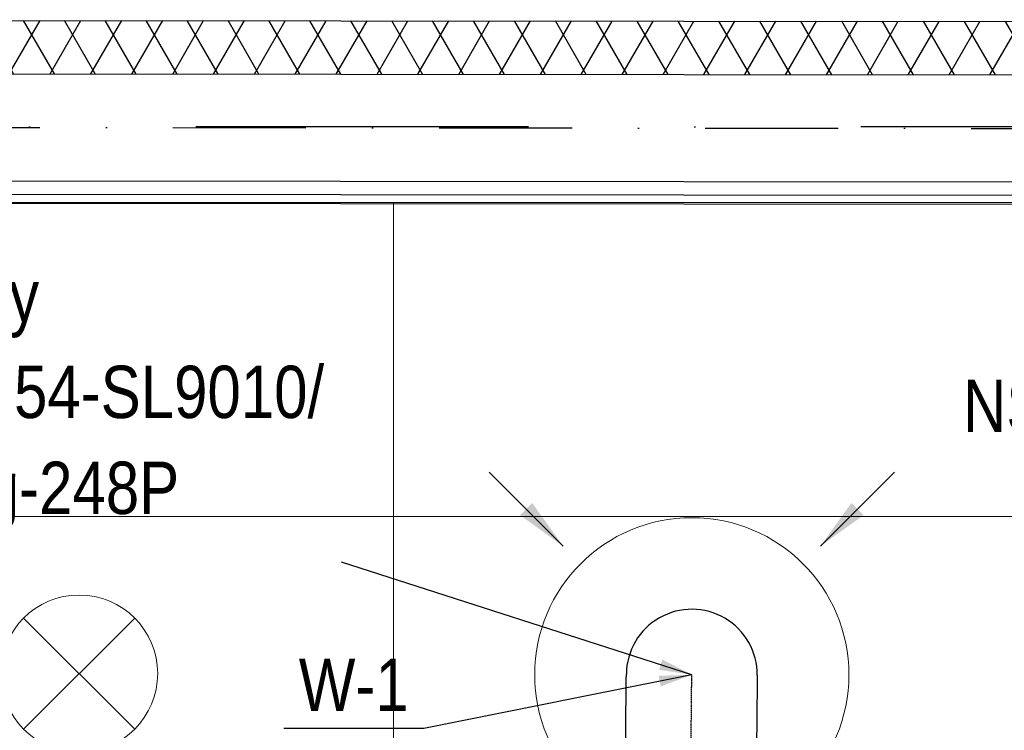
# Model space of a CAD drawing. Header units: millimetres. Extents: x -32221 to 212500, y 31663 to 93766.
# Tile 124 of 256: x 17337 to 19217, y 60704 to 62062. Entities that reach past the tile are written whole.
import ezdxf

# ---------------------------------------------------------------- set-up
doc = ezdxf.new("R2010")
doc.units = ezdxf.units.MM
doc.linetypes.add('DASHDOT', pattern=[1, 0.5, -0.25, 0, -0.25])
doc.linetypes.add('DASHDOTX2', pattern=[50.8, 25.4, -12.7, 0, -12.7])
for name, color, linetype in [('FLUID-W', 7, 'Continuous'), ('FLUID-W-100-ARRGR', 7, 'Continuous'), ('FLUID-W-100-INF', 7, 'Continuous'), ('FLUID-W-100-NUM', 7, 'Continuous'), ('FLUID-W-SYM', 7, 'Continuous'), ('osie', 250, 'Continuous'), ('Sciany', 250, 'Continuous')]:
    doc.layers.add(name, color=color, linetype=linetype)
for name, color, linetype, lineweight in [('kasetony', 42, 'Continuous', 5), ('lampy', 30, 'Continuous', 9), ('Wywiewniki', 1, 'Continuous', 20)]:
    doc.layers.add(name, color=color, linetype=linetype, lineweight=lineweight)
doc.styles.add('FDBES', font='simplex.shx')
doc.styles.get("Standard").update_dxf_attribs({"font": 'ARIALN.TTF'})
doc.linetypes.add('ZIGZAG', pattern='A,0.0001,-0.2,[131,ltypeshp.shx,S=0.2,R=0,X=-0.2,Y=0],-0.4,[131,ltypeshp.shx,S=0.2,R=180,X=0.2,Y=0],-0.2', length=0.8001)
doc.dimstyles.new('FDBES', dxfattribs={"dimscale": 50, "dimtxt": 4, "dimasz": 2.5, "dimexe": 0.8, "dimexo": 2, "dimgap": 1, "dimtad": 1, "dimdsep": 46, "dimtxsty": 'FDBES', "dimcen": 2.5, "dimclrd": 4, "dimclre": 5, "dimadec": 0, "dimazin": 0, "dimtfac": 1, "dimtmove": 0, "dimatfit": 3, "dimfxl": 1, "dimarcsym": 0})

# ---------------------------------------------------------------- blocks, each defined once
blk = doc.blocks.new('*U4465')
at = {"color": 14, "linetype": 'Continuous', "lineweight": -2}
blk.add_ellipse((0, 0), major_axis=(125, -1), ratio=1, start_param=0, end_param=3.141593, dxfattribs=at)
at = {"color": 20, "linetype": 'ZIGZAG', "lineweight": -2, "ltscale": 50}
for points, knots in [([(-128.1, -426.4), (-128.1, -415.3), (-128.1, -393.2), (-128, -360.2), (-127.9, -327.6), (-127.7, -295.2), (-127.5, -263), (-127.2, -225.6), (-126.9, -192.6), (-126.7, -170.2), (-126.7, -162.3), (-126.6, -158.4), (-126.5, -149.2), (-126.4, -136.1), (-126.3, -120.7), (-126.1, -105.7), (-126, -91.1), (-125.8, -77.1), (-125.7, -63.9), (-125.6, -51.6), (-125.4, -40.2), (-125.3, -29.9), (-125.2, -20.9), (-125.2, -13.2), (-125.1, -7.1), (-125, -2.9), (-125, -0.3), (-125, 0.8), (-125, 1), (-125, 1)], [0, 0, 0, 0, 33.12127, 66.24254, 99.36381, 132.48508, 165.60635, 198.727619, 248.409524, 269.110318, 269.110318, 273.250477, 281.530794, 298.091429, 314.652064, 331.212699, 347.773334, 364.333969, 380.894604, 397.455239, 414.015874, 430.576509, 447.137144, 463.697779, 480.258414, 496.819049, 509.239525, 521.660001, 529.940319, 529.940319, 529.940319, 529.940319]), ([(125, -1), (125, -1.1), (125, -3.8), (124.8, -19.8), (124.4, -53.9), (123.9, -105.9), (123.3, -163.9), (122.8, -225.8), (122.3, -291.1), (122, -358.4), (121.9, -403.7), (121.9, -426.4)], [0, 0, 0, 0, 34.01876, 68.037521, 136.075041, 204.112562, 272.150082, 340.187603, 408.225123, 476.262644, 544.300164, 544.300164, 544.300164, 544.300164])]:
    blk.add_open_spline(points, degree=3, knots=knots, dxfattribs=at)
at = {"layer": 'FLUID-W-SYM', "color": 2, "linetype": 'DASHDOT', "lineweight": -3}
blk.add_open_spline([(-3.1, -426.4), (-3.1, -336.1), (-1.8, -165.4), (0, 0), (0, 0)], degree=3, knots=[0, 0, 0, 0, 270.899678, 529.940319, 529.940319, 529.940319, 529.940319], dxfattribs=at)
blk = doc.blocks.new('*U2757')
at = {"color": 0, "insert": (-1215, 433.1), "char_height": 100, "width": 1600, "attachment_point": 5, "line_spacing_factor": 1.1}
blk.add_mtext('Smay\\PNS8-R1-A-625-54-SL9010/ SRt-300-g-248P\\P625', dxfattribs=at)
blk.add_mtext('Smay\\PNS8-R1-A-625-54-SL9010/ SRt-300-g-248P\\P625', dxfattribs=at)
blk.add_mtext('Smay\\PNS8-R1-A-625-54-SL9010/ SRt-300-g-248P\\P625', dxfattribs=at)
blk.add_mtext('Smay\\PNS8-R1-A-625-54-SL9010/ SRt-300-g-248P\\P625', dxfattribs=at)
blk.add_mtext('Smay\\PNS8-R1-A-625-54-SL9010/ SRt-300-g-248P\\P625', dxfattribs=at)
blk.add_mtext('Smay\\PNS8-R1-A-625-54-SL9010/ SRt-300-g-248P\\P625', dxfattribs=at)
blk.add_mtext('Smay\\PNS8-R1-A-625-54-SL9010/ SRt-300-g-248P\\P625', dxfattribs=at)
blk = doc.blocks.new('*U2756')
at = {"color": 0, "insert": (-1392.7, 448), "char_height": 100, "width": 1600, "attachment_point": 5, "line_spacing_factor": 1.1}
blk.add_mtext('Smay\\PNS8-R1-A-625-54-SL9010/ SRt-300-g-248P\\P625', dxfattribs=at)
blk.add_mtext('Smay\\PNS8-R1-A-625-54-SL9010/ SRt-300-g-248P\\P625', dxfattribs=at)
blk.add_mtext('Smay\\PNS8-R1-A-625-54-SL9010/ SRt-300-g-248P\\P625', dxfattribs=at)
blk.add_mtext('Smay\\PNS8-R1-A-625-54-SL9010/ SRt-300-g-248P\\P625', dxfattribs=at)
blk.add_mtext('Smay\\PNS8-R1-A-625-54-SL9010/ SRt-300-g-248P\\P625', dxfattribs=at)
blk.add_mtext('Smay\\PNS8-R1-A-625-54-SL9010/ SRt-300-g-248P\\P625', dxfattribs=at)
blk.add_mtext('Smay\\PNS8-R1-A-625-54-SL9010/ SRt-300-g-248P\\P625', dxfattribs=at)
blk.add_mtext('Smay\\PNS8-R1-A-625-54-SL9010/ SRt-300-g-248P\\P625', dxfattribs=at)
blk.add_mtext('Smay\\PNS8-R1-A-625-54-SL9010/ SRt-300-g-248P\\P625', dxfattribs=at)
blk.add_mtext('Smay\\PNS8-R1-A-625-54-SL9010/ SRt-300-g-248P\\P625', dxfattribs=at)
blk.add_mtext('Smay\\PNS8-R1-A-625-54-SL9010/ SRt-300-g-248P\\P625', dxfattribs=at)
blk.add_mtext('Smay\\PNS8-R1-A-625-54-SL9010/ SRt-300-g-248P\\P625', dxfattribs=at)
blk.add_mtext('Smay\\PNS8-R1-A-625-54-SL9010/ SRt-300-g-248P\\P625', dxfattribs=at)
blk.add_mtext('Smay\\PNS8-R1-A-625-54-SL9010/ SRt-300-g-248P\\P625', dxfattribs=at)
blk.add_mtext('Smay\\PNS8-R1-A-625-54-SL9010/ SRt-300-g-248P\\P625', dxfattribs=at)
blk.add_mtext('Smay\\PNS8-R1-A-625-54-SL9010/ SRt-300-g-248P\\P625', dxfattribs=at)
blk.add_mtext('Smay\\PNS8-R1-A-625-54-SL9010/ SRt-300-g-248P\\P625', dxfattribs=at)
blk.add_mtext('Smay\\PNS8-R1-A-625-54-SL9010/ SRt-300-g-248P\\P625', dxfattribs=at)
blk.add_mtext('Smay\\PNS8-R1-A-625-54-SL9010/ SRt-300-g-248P\\P625', dxfattribs=at)
blk.add_mtext('Smay\\PNS8-R1-A-625-54-SL9010/ SRt-300-g-248P\\P625', dxfattribs=at)
blk.add_mtext('Smay\\PNS8-R1-A-625-54-SL9010/ SRt-300-g-248P\\P625', dxfattribs=at)
blk.add_mtext('Smay\\PNS8-R1-A-625-54-SL9010/ SRt-300-g-248P\\P625', dxfattribs=at)
blk.add_mtext('Smay\\PNS8-R1-A-625-54-SL9010/ SRt-300-g-248P\\P625', dxfattribs=at)
blk.add_mtext('Smay\\PNS8-R1-A-625-54-SL9010/ SRt-300-g-248P\\P625', dxfattribs=at)
blk.add_mtext('Smay\\PNS8-R1-A-625-54-SL9010/ SRt-300-g-248P\\P625', dxfattribs=at)
blk.add_mtext('Smay\\PNS8-R1-A-625-54-SL9010/ SRt-300-g-248P\\P625', dxfattribs=at)
blk.add_mtext('Smay\\PNS8-R1-A-625-54-SL9010/ SRt-300-g-248P\\P625', dxfattribs=at)
blk.add_mtext('Smay\\PNS8-R1-A-625-54-SL9010/ SRt-300-g-248P\\P625', dxfattribs=at)
blk.add_mtext('Smay\\PNS8-R1-A-625-54-SL9010/ SRt-300-g-248P\\P625', dxfattribs=at)
at = {"color": 0}
blk.add_leader([(0, 0), (-669.1, 215.3)], dimstyle='FDBES', override={"dimscale": 25, "dimclrd": 0, "dimclre": 0}, dxfattribs=at)
blk.add_leader([(0, 0), (-669.1, 215.3)], dimstyle='FDBES', override={"dimscale": 25, "dimclrd": 0, "dimclre": 0}, dxfattribs=at)
blk.add_leader([(0, 0), (-669.1, 215.3)], dimstyle='FDBES', override={"dimscale": 25, "dimclrd": 0, "dimclre": 0}, dxfattribs=at)
blk.add_leader([(0, 0), (-669.1, 215.3)], dimstyle='FDBES', override={"dimscale": 25, "dimclrd": 0, "dimclre": 0}, dxfattribs=at)
blk.add_leader([(0, 0), (-669.1, 215.3)], dimstyle='FDBES', override={"dimscale": 25, "dimclrd": 0, "dimclre": 0}, dxfattribs=at)
blk.add_leader([(0, 0), (-669.1, 215.3)], dimstyle='FDBES', override={"dimscale": 25, "dimclrd": 0, "dimclre": 0}, dxfattribs=at)
blk.add_leader([(0, 0), (-669.1, 215.3)], dimstyle='FDBES', override={"dimscale": 25, "dimclrd": 0, "dimclre": 0}, dxfattribs=at)
blk.add_leader([(0, 0), (-669.1, 215.3)], dimstyle='FDBES', override={"dimscale": 25, "dimclrd": 0, "dimclre": 0}, dxfattribs=at)
blk.add_leader([(0, 0), (-669.1, 215.3)], dimstyle='FDBES', override={"dimscale": 25, "dimclrd": 0, "dimclre": 0}, dxfattribs=at)
blk.add_leader([(0, 0), (-669.1, 215.3)], dimstyle='FDBES', override={"dimscale": 25, "dimclrd": 0, "dimclre": 0}, dxfattribs=at)
blk.add_leader([(0, 0), (-669.1, 215.3)], dimstyle='FDBES', override={"dimscale": 25, "dimclrd": 0, "dimclre": 0}, dxfattribs=at)
blk.add_leader([(0, 0), (-669.1, 215.3)], dimstyle='FDBES', override={"dimscale": 25, "dimclrd": 0, "dimclre": 0}, dxfattribs=at)
blk.add_leader([(0, 0), (-669.1, 215.3)], dimstyle='FDBES', override={"dimscale": 25, "dimclrd": 0, "dimclre": 0}, dxfattribs=at)
blk.add_leader([(0, 0), (-669.1, 215.3)], dimstyle='FDBES', override={"dimscale": 25, "dimclrd": 0, "dimclre": 0}, dxfattribs=at)
blk.add_leader([(0, 0), (-669.1, 215.3)], dimstyle='FDBES', override={"dimscale": 25, "dimclrd": 0, "dimclre": 0}, dxfattribs=at)
blk.add_leader([(0, 0), (-669.1, 215.3)], dimstyle='FDBES', override={"dimscale": 25, "dimclrd": 0, "dimclre": 0}, dxfattribs=at)
blk.add_leader([(0, 0), (-669.1, 215.3)], dimstyle='FDBES', override={"dimscale": 25, "dimclrd": 0, "dimclre": 0}, dxfattribs=at)
blk.add_leader([(0, 0), (-669.1, 215.3)], dimstyle='FDBES', override={"dimscale": 25, "dimclrd": 0, "dimclre": 0}, dxfattribs=at)
blk.add_leader([(0, 0), (-669.1, 215.3)], dimstyle='FDBES', override={"dimscale": 25, "dimclrd": 0, "dimclre": 0}, dxfattribs=at)
blk.add_leader([(0, 0), (-669.1, 215.3)], dimstyle='FDBES', override={"dimscale": 25, "dimclrd": 0, "dimclre": 0}, dxfattribs=at)
blk.add_leader([(0, 0), (-669.1, 215.3)], dimstyle='FDBES', override={"dimscale": 25, "dimclrd": 0, "dimclre": 0}, dxfattribs=at)
blk.add_leader([(0, 0), (-669.1, 215.3)], dimstyle='FDBES', override={"dimscale": 25, "dimclrd": 0, "dimclre": 0}, dxfattribs=at)
blk.add_leader([(0, 0), (-669.1, 215.3)], dimstyle='FDBES', override={"dimscale": 25, "dimclrd": 0, "dimclre": 0}, dxfattribs=at)
blk.add_leader([(0, 0), (-669.1, 215.3)], dimstyle='FDBES', override={"dimscale": 25, "dimclrd": 0, "dimclre": 0}, dxfattribs=at)
blk.add_leader([(0, 0), (-669.1, 215.3)], dimstyle='FDBES', override={"dimscale": 25, "dimclrd": 0, "dimclre": 0}, dxfattribs=at)
blk.add_leader([(0, 0), (-669.1, 215.3)], dimstyle='FDBES', override={"dimscale": 25, "dimclrd": 0, "dimclre": 0}, dxfattribs=at)
blk.add_leader([(0, 0), (-669.1, 215.3)], dimstyle='FDBES', override={"dimscale": 25, "dimclrd": 0, "dimclre": 0}, dxfattribs=at)
blk.add_leader([(0, 0), (-669.1, 215.3)], dimstyle='FDBES', override={"dimscale": 25, "dimclrd": 0, "dimclre": 0}, dxfattribs=at)
blk.add_leader([(0, 0), (-669.1, 215.3)], dimstyle='FDBES', override={"dimscale": 25, "dimclrd": 0, "dimclre": 0}, dxfattribs=at)
blk = doc.blocks.new('*U2875')
at = {"color": 6}
blk.add_line((-511.9, -102.8), (-779, -102.8), dxfattribs=at)
blk.add_line((-511.9, -102.8), (-779, -102.8), dxfattribs=at)
blk.add_line((-511.9, -102.8), (-779, -102.8), dxfattribs=at)
blk.add_line((-511.9, -102.8), (-779, -102.8), dxfattribs=at)
blk.add_line((-511.9, -102.8), (-779, -102.8), dxfattribs=at)
blk.add_line((-511.9, -102.8), (-779, -102.8), dxfattribs=at)
blk.add_line((-511.9, -102.8), (-779, -102.8), dxfattribs=at)
blk.add_line((-511.9, -102.8), (-779, -102.8), dxfattribs=at)
blk.add_line((-511.9, -102.8), (-779, -102.8), dxfattribs=at)
blk.add_line((-511.9, -102.8), (-779, -102.8), dxfattribs=at)
blk.add_line((-511.9, -102.8), (-779, -102.8), dxfattribs=at)
blk.add_line((-511.9, -102.8), (-779, -102.8), dxfattribs=at)
blk.add_line((-511.9, -102.8), (-779, -102.8), dxfattribs=at)
blk.add_line((-511.9, -102.8), (-779, -102.8), dxfattribs=at)
blk.add_line((-511.9, -102.8), (-779, -102.8), dxfattribs=at)
blk.add_line((-511.9, -102.8), (-779, -102.8), dxfattribs=at)
blk.add_line((-511.9, -102.8), (-779, -102.8), dxfattribs=at)
blk.add_line((-511.9, -102.8), (-779, -102.8), dxfattribs=at)
blk.add_line((-511.9, -102.8), (-779, -102.8), dxfattribs=at)
blk.add_line((-511.9, -102.8), (-779, -102.8), dxfattribs=at)
blk.add_line((-511.9, -102.8), (-779, -102.8), dxfattribs=at)
blk.add_line((-511.9, -102.8), (-779, -102.8), dxfattribs=at)
blk.add_line((-511.9, -102.8), (-779, -102.8), dxfattribs=at)
blk.add_line((-511.9, -102.8), (-779, -102.8), dxfattribs=at)
blk.add_line((-511.9, -102.8), (-779, -102.8), dxfattribs=at)
blk.add_line((-511.9, -102.8), (-779, -102.8), dxfattribs=at)
blk.add_line((-511.9, -102.8), (-779, -102.8), dxfattribs=at)
blk.add_line((-511.9, -102.8), (-779, -102.8), dxfattribs=at)
blk.add_line((-511.9, -102.8), (-779, -102.8), dxfattribs=at)
at = {"color": 0, "insert": (-645.5, -102.8), "char_height": 100, "attachment_point": 5}
blk.add_mtext('W-1\\P ', dxfattribs=at)
blk.add_mtext('W-1\\P ', dxfattribs=at)
blk.add_mtext('W-1\\P ', dxfattribs=at)
blk.add_mtext('W-1\\P ', dxfattribs=at)
blk.add_mtext('W-1\\P ', dxfattribs=at)
blk.add_mtext('W-1\\P ', dxfattribs=at)
blk.add_mtext('W-1\\P ', dxfattribs=at)
blk.add_mtext('W-1\\P ', dxfattribs=at)
blk.add_mtext('W-1\\P ', dxfattribs=at)
blk.add_mtext('W-1\\P ', dxfattribs=at)
blk.add_mtext('W-1\\P ', dxfattribs=at)
blk.add_mtext('W-1\\P ', dxfattribs=at)
blk.add_mtext('W-1\\P ', dxfattribs=at)
blk.add_mtext('W-1\\P ', dxfattribs=at)
blk.add_mtext('W-1\\P ', dxfattribs=at)
blk.add_mtext('W-1\\P ', dxfattribs=at)
blk.add_mtext('W-1\\P ', dxfattribs=at)
blk.add_mtext('W-1\\P ', dxfattribs=at)
blk.add_mtext('W-1\\P ', dxfattribs=at)
blk.add_mtext('W-1\\P ', dxfattribs=at)
blk.add_mtext('W-1\\P ', dxfattribs=at)
blk.add_mtext('W-1\\P ', dxfattribs=at)
blk.add_mtext('W-1\\P ', dxfattribs=at)
blk.add_mtext('W-1\\P ', dxfattribs=at)
blk.add_mtext('W-1\\P ', dxfattribs=at)
blk.add_mtext('W-1\\P ', dxfattribs=at)
blk.add_mtext('W-1\\P ', dxfattribs=at)
blk.add_mtext('W-1\\P ', dxfattribs=at)
blk.add_mtext('W-1\\P ', dxfattribs=at)
blk.add_leader([(0, 0), (-511.9, -102.8)], dimstyle='FDBES', override={"dimscale": 25, "dimclrd": 256, "dimclre": 256})
blk.add_leader([(0, 0), (-511.9, -102.8)], dimstyle='FDBES', override={"dimscale": 25, "dimclrd": 256, "dimclre": 256})
blk.add_leader([(0, 0), (-511.9, -102.8)], dimstyle='FDBES', override={"dimscale": 25, "dimclrd": 256, "dimclre": 256})
blk.add_leader([(0, 0), (-511.9, -102.8)], dimstyle='FDBES', override={"dimscale": 25, "dimclrd": 256, "dimclre": 256})
blk.add_leader([(0, 0), (-511.9, -102.8)], dimstyle='FDBES', override={"dimscale": 25, "dimclrd": 256, "dimclre": 256})
blk.add_leader([(0, 0), (-511.9, -102.8)], dimstyle='FDBES', override={"dimscale": 25, "dimclrd": 256, "dimclre": 256})
blk.add_leader([(0, 0), (-511.9, -102.8)], dimstyle='FDBES', override={"dimscale": 25, "dimclrd": 256, "dimclre": 256})
blk.add_leader([(0, 0), (-511.9, -102.8)], dimstyle='FDBES', override={"dimscale": 25, "dimclrd": 256, "dimclre": 256})
blk.add_leader([(0, 0), (-511.9, -102.8)], dimstyle='FDBES', override={"dimscale": 25, "dimclrd": 256, "dimclre": 256})
blk.add_leader([(0, 0), (-511.9, -102.8)], dimstyle='FDBES', override={"dimscale": 25, "dimclrd": 256, "dimclre": 256})
blk.add_leader([(0, 0), (-511.9, -102.8)], dimstyle='FDBES', override={"dimscale": 25, "dimclrd": 256, "dimclre": 256})
blk.add_leader([(0, 0), (-511.9, -102.8)], dimstyle='FDBES', override={"dimscale": 25, "dimclrd": 256, "dimclre": 256})
blk.add_leader([(0, 0), (-511.9, -102.8)], dimstyle='FDBES', override={"dimscale": 25, "dimclrd": 256, "dimclre": 256})
blk.add_leader([(0, 0), (-511.9, -102.8)], dimstyle='FDBES', override={"dimscale": 25, "dimclrd": 256, "dimclre": 256})
blk.add_leader([(0, 0), (-511.9, -102.8)], dimstyle='FDBES', override={"dimscale": 25, "dimclrd": 256, "dimclre": 256})
blk.add_leader([(0, 0), (-511.9, -102.8)], dimstyle='FDBES', override={"dimscale": 25, "dimclrd": 256, "dimclre": 256})
blk.add_leader([(0, 0), (-511.9, -102.8)], dimstyle='FDBES', override={"dimscale": 25, "dimclrd": 256, "dimclre": 256})
blk.add_leader([(0, 0), (-511.9, -102.8)], dimstyle='FDBES', override={"dimscale": 25, "dimclrd": 256, "dimclre": 256})
blk.add_leader([(0, 0), (-511.9, -102.8)], dimstyle='FDBES', override={"dimscale": 25, "dimclrd": 256, "dimclre": 256})
blk.add_leader([(0, 0), (-511.9, -102.8)], dimstyle='FDBES', override={"dimscale": 25, "dimclrd": 256, "dimclre": 256})
blk.add_leader([(0, 0), (-511.9, -102.8)], dimstyle='FDBES', override={"dimscale": 25, "dimclrd": 256, "dimclre": 256})
blk.add_leader([(0, 0), (-511.9, -102.8)], dimstyle='FDBES', override={"dimscale": 25, "dimclrd": 256, "dimclre": 256})
blk.add_leader([(0, 0), (-511.9, -102.8)], dimstyle='FDBES', override={"dimscale": 25, "dimclrd": 256, "dimclre": 256})
blk.add_leader([(0, 0), (-511.9, -102.8)], dimstyle='FDBES', override={"dimscale": 25, "dimclrd": 256, "dimclre": 256})
blk.add_leader([(0, 0), (-511.9, -102.8)], dimstyle='FDBES', override={"dimscale": 25, "dimclrd": 256, "dimclre": 256})
blk.add_leader([(0, 0), (-511.9, -102.8)], dimstyle='FDBES', override={"dimscale": 25, "dimclrd": 256, "dimclre": 256})
blk.add_leader([(0, 0), (-511.9, -102.8)], dimstyle='FDBES', override={"dimscale": 25, "dimclrd": 256, "dimclre": 256})
blk.add_leader([(0, 0), (-511.9, -102.8)], dimstyle='FDBES', override={"dimscale": 25, "dimclrd": 256, "dimclre": 256})
blk.add_leader([(0, 0), (-511.9, -102.8)], dimstyle='FDBES', override={"dimscale": 25, "dimclrd": 256, "dimclre": 256})
blk = doc.blocks.new('*U3567')
at = {"color": 0}
blk.add_leader([(0, 0), (141.4, -141.4)], dimstyle='FDBES', override={"dimscale": 40, "dimclrd": 0}, dxfattribs=at)
blk.add_leader([(0, 0), (141.4, -141.4)], dimstyle='FDBES', override={"dimscale": 40, "dimclrd": 0}, dxfattribs=at)
blk.add_leader([(0, 0), (141.4, -141.4)], dimstyle='FDBES', override={"dimscale": 40, "dimclrd": 0}, dxfattribs=at)
blk.add_leader([(0, 0), (141.4, -141.4)], dimstyle='FDBES', override={"dimscale": 40, "dimclrd": 0}, dxfattribs=at)
blk.add_leader([(0, 0), (141.4, -141.4)], dimstyle='FDBES', override={"dimscale": 40, "dimclrd": 0}, dxfattribs=at)
blk.add_leader([(0, 0), (141.4, -141.4)], dimstyle='FDBES', override={"dimscale": 40, "dimclrd": 0}, dxfattribs=at)
blk.add_leader([(0, 0), (141.4, -141.4)], dimstyle='FDBES', override={"dimscale": 40, "dimclrd": 0}, dxfattribs=at)
blk.add_leader([(0, 0), (141.4, -141.4)], dimstyle='FDBES', override={"dimscale": 40, "dimclrd": 0}, dxfattribs=at)
blk.add_leader([(0, 0), (141.4, -141.4)], dimstyle='FDBES', override={"dimscale": 40, "dimclrd": 0}, dxfattribs=at)
blk.add_leader([(0, 0), (141.4, -141.4)], dimstyle='FDBES', override={"dimscale": 40, "dimclrd": 0}, dxfattribs=at)
blk.add_leader([(0, 0), (141.4, -141.4)], dimstyle='FDBES', override={"dimscale": 40, "dimclrd": 0}, dxfattribs=at)
blk.add_leader([(0, 0), (141.4, -141.4)], dimstyle='FDBES', override={"dimscale": 40, "dimclrd": 0}, dxfattribs=at)
blk.add_leader([(0, 0), (141.4, -141.4)], dimstyle='FDBES', override={"dimscale": 40, "dimclrd": 0}, dxfattribs=at)
blk.add_leader([(0, 0), (141.4, -141.4)], dimstyle='FDBES', override={"dimscale": 40, "dimclrd": 0}, dxfattribs=at)
blk = doc.blocks.new('*U3569')
at = {"color": 0}
blk.add_leader([(0, 0), (141.4, 141.4)], dimstyle='FDBES', override={"dimscale": 40, "dimclrd": 0}, dxfattribs=at)
blk.add_leader([(0, 0), (141.4, 141.4)], dimstyle='FDBES', override={"dimscale": 40, "dimclrd": 0}, dxfattribs=at)
blk.add_leader([(0, 0), (141.4, 141.4)], dimstyle='FDBES', override={"dimscale": 40, "dimclrd": 0}, dxfattribs=at)
blk.add_leader([(0, 0), (141.4, 141.4)], dimstyle='FDBES', override={"dimscale": 40, "dimclrd": 0}, dxfattribs=at)
blk.add_leader([(0, 0), (141.4, 141.4)], dimstyle='FDBES', override={"dimscale": 40, "dimclrd": 0}, dxfattribs=at)
blk.add_leader([(0, 0), (141.4, 141.4)], dimstyle='FDBES', override={"dimscale": 40, "dimclrd": 0}, dxfattribs=at)
blk.add_leader([(0, 0), (141.4, 141.4)], dimstyle='FDBES', override={"dimscale": 40, "dimclrd": 0}, dxfattribs=at)
blk.add_leader([(0, 0), (141.4, 141.4)], dimstyle='FDBES', override={"dimscale": 40, "dimclrd": 0}, dxfattribs=at)
blk.add_leader([(0, 0), (141.4, 141.4)], dimstyle='FDBES', override={"dimscale": 40, "dimclrd": 0}, dxfattribs=at)
blk.add_leader([(0, 0), (141.4, 141.4)], dimstyle='FDBES', override={"dimscale": 40, "dimclrd": 0}, dxfattribs=at)
blk.add_leader([(0, 0), (141.4, 141.4)], dimstyle='FDBES', override={"dimscale": 40, "dimclrd": 0}, dxfattribs=at)
blk.add_leader([(0, 0), (141.4, 141.4)], dimstyle='FDBES', override={"dimscale": 40, "dimclrd": 0}, dxfattribs=at)
blk.add_leader([(0, 0), (141.4, 141.4)], dimstyle='FDBES', override={"dimscale": 40, "dimclrd": 0}, dxfattribs=at)
blk.add_leader([(0, 0), (141.4, 141.4)], dimstyle='FDBES', override={"dimscale": 40, "dimclrd": 0}, dxfattribs=at)

msp = doc.modelspace()

# ---------------------------------------------------------------- hatches: boundary and pattern name
at = {"layer": 'Sciany', "transparency": 33554687}
h = msp.add_hatch(dxfattribs=at)
h.set_pattern_fill('DIAMONDS', color=256, scale=21.298246, style=0)
h.set_pattern_definition([(60, (11230.126, 27072.76), (-58.56231, 33.81097), []), (120, (11230.126, 27072.76), (-58.56231, -33.81097), [])])
h.paths.add_polyline_path([(25207.296, 62052.787), (16004.646, 62062.25), (16004.646, 61960.019), (25207.19, 61950.599)])
h.paths.add_polyline_path([(27001.174, 59450.093), (26993.104, 62050.95), (26399.997, 62051.56), (26399.89, 61949.228), (26890.873, 61948.719), (26898.583, 59463.521)])
h.paths.add_polyline_path([(25822.508, 47649.75), (25822.508, 50675.258), (25717.502, 50684.438), (25720.277, 47649.62)])
h.paths.add_polyline_path([(26684.877, 47841.043), (26694.389, 47841.033), (26890.873, 47840.829), (26898.583, 45355.632), (27001.174, 45342.204), (26993.104, 47943.061), (26703.598, 47943.33), (26684.888, 47943.347), (26684.922, 47884.562)])
h.paths.add_polyline_path([(15976.788, 33439.499), (25822.508, 33439.499), (25822.508, 36567.368), (25717.502, 36576.548), (25720.277, 33541.73), (15976.878, 33529.807)])

# ---------------------------------------------------------------- linework, layer by layer
at = {"layer": 'kasetony'}
for p, q in [((18050.147, 61712.853), (16850.147, 61712.853)), ((18050.147, 61112.853), (18050.147, 61712.853)), ((18050.147, 61712.853), (18050.147, 61112.853)), ((19250.147, 61712.853), (18050.147, 61712.853)), ((16850.147, 61112.853), (18050.147, 61112.853)), ((18050.147, 61112.853), (16850.147, 61112.853)), ((18050.147, 61112.853), (19250.147, 61112.853)), ((18050.147, 60512.853), (18050.147, 61112.853)), ((18050.147, 61112.853), (18050.147, 60512.853)), ((19250.147, 61112.853), (18050.147, 61112.853))]:
    msp.add_line(p, q, dxfattribs=at)
at = {"layer": 'lampy'}
for p, q in [((17344.081, 60918.919), (17556.213, 60706.787)), ((17556.213, 60918.919), (17344.081, 60706.787))]:
    msp.add_line(p, q, dxfattribs=at)
msp.add_circle((17450.147, 60812.853), 150, dxfattribs=at)
at = {"layer": 'osie', "linetype": 'DASHDOTX2', "ltscale": 25}
msp.add_line((29738.966, 61857.756), (13854.161, 61857.756), dxfattribs=at)
at = {"layer": 'Sciany'}
for p, q in [((16004.646, 62062.25), (25207.296, 62052.787)), ((16004.646, 61960.019), (25207.19, 61950.466)), ((16207.79, 61755.493), (25206.978, 61746.152)), ((16233.183, 61729.909), (25232.509, 61720.568)), ((16250.147, 61712.853), (25249.548, 61703.511))]:
    msp.add_line(p, q, dxfattribs=at)
at = {"layer": 'Sciany', "linetype": 'DASHDOTX2', "ltscale": 10}
msp.add_line((16104.962, 61857.756), (26792.525, 61846.663), dxfattribs=at)
at = {"layer": 'Wywiewniki'}
msp.add_circle((18620.061, 60810.713), 300, dxfattribs=at)

# ---------------------------------------------------------------- block references
at = {"layer": 'FLUID-W', "color": 1, "linetype": 'Continuous', "rotation": 360}
msp.add_blockref('*U4465', (18620.061, 60810.713, 7063), dxfattribs=at)
at = {"layer": 'FLUID-W-100-ARRGR', "rotation": 89.99999999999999}
for name, p in [('*U3569', (18374.35, 61056.423, 6603)), ('*U3567', (18865.772, 61056.423, 6603))]:
    msp.add_blockref(name, p, dxfattribs=at)
at = {"layer": 'FLUID-W-100-INF', "linetype": 'ByBlock'}
for name, p in [('*U2756', (18620.061, 60810.713, 6623)), ('*U2757', (21043.768, 60798.714, 6623))]:
    msp.add_blockref(name, p, dxfattribs=at)
at = {"layer": 'FLUID-W-100-NUM', "linetype": 'ByBlock'}
msp.add_blockref('*U2875', (18620.061, 60810.713, 6623), dxfattribs=at)

doc.saveas('drawing.dxf')
